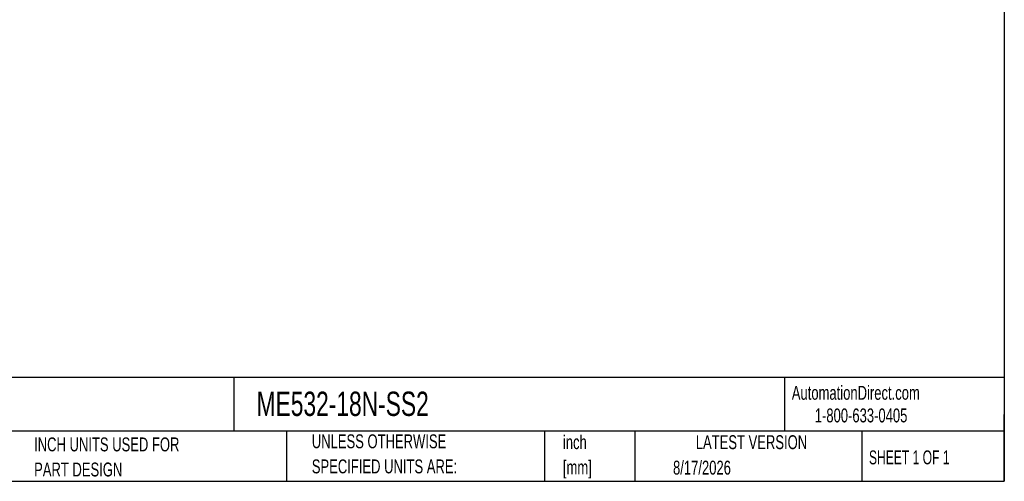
# Model space of a CAD drawing. Header units: inches. Extents: x 0.12 to 5.38, y 0.12 to 4.12.
# Tile 2 of 4: x 2.42 to 5.38, y 0.12 to 1.51. Entities that reach past the tile are written whole.
import ezdxf

# ---------------------------------------------------------------- set-up
doc = ezdxf.new("R2010")
doc.units = ezdxf.units.IN
doc.header["$LTSCALE"] = 0.5
doc.header["$MEASUREMENT"] = 0
doc.linetypes.add('SLD-Solid', pattern=[0])
doc.layers.add('TEXT', color=140, linetype='SLD-Solid', lineweight=25)
doc.styles.add('SLDTEXTSTYLE0', font='TXT', dxfattribs={"width": 0.7})
doc.styles.add('SLDTEXTSTYLE1', font='TXT', dxfattribs={"width": 0.65})

# ---------------------------------------------------------------- blocks, each defined once
blk = doc.blocks.new('SW_NOTE_0')
at = {"layer": 'TEXT', "color": 0, "char_height": 0.04167, "attachment_point": 1, "style": 'SLDTEXTSTYLE0'}
for s, insert in [('inch', (0, 0.0537)), ('[mm]', (0, -0.0215))]:
    blk.add_mtext(s, dxfattribs=dict(at, insert=insert))
blk = doc.blocks.new('SW_NOTE_0_1')
at = {"layer": 'TEXT', "color": 0, "char_height": 0.041667, "attachment_point": 1, "style": 'SLDTEXTSTYLE0'}
for s, insert in [('UNLESS OTHERWISE', (0, 0.0537)), ('SPECIFIED UNITS ARE:', (0, -0.0215))]:
    blk.add_mtext(s, dxfattribs=dict(at, insert=insert))
blk = doc.blocks.new('SW_NOTE_0_5')
at = {"layer": 'TEXT', "color": 0, "char_height": 0.041667, "attachment_point": 1, "style": 'SLDTEXTSTYLE0'}
for s, insert in [('INCH UNITS USED FOR', (0, 0.0537)), ('PART DESIGN', (0, -0.0215))]:
    blk.add_mtext(s, dxfattribs=dict(at, insert=insert))

msp = doc.modelspace()

# ---------------------------------------------------------------- linework, layer by layer
at = {"layer": 'TEXT'}
for p, q in [((5.375, 4.125), (5.375, 0.125)), ((5.375, 0.4356), (0.125, 0.4356)), ((3.0661, 0.4356), (3.0661, 0.275)), ((4.7161, 0.4356), (4.7161, 0.275)), ((5.375, 0.125), (5.375, 0.325)), ((5.375, 0.275), (0.125, 0.275)), ((3.224, 0.275), (3.224, 0.125)), ((3.9965, 0.275), (3.9965, 0.125)), ((4.268, 0.275), (4.268, 0.125)), ((4.9478, 0.275), (4.9478, 0.125)), ((0.125, 0.125), (5.375, 0.125))]:
    msp.add_line(p, q, dxfattribs=at)

# ---------------------------------------------------------------- block references
for name, p in [('SW_NOTE_0_1', (3.2994, 0.212)), ('SW_NOTE_0', (4.052, 0.2093)), ('SW_NOTE_0_5', (2.4671, 0.2027))]:
    msp.add_blockref(name, p, dxfattribs=at)

# ---------------------------------------------------------------- texts
for s, insert, char_height, attachment_point, style in [('AutomationDirect.com', (4.7381, 0.411), 0.041667, 1, 'SLDTEXTSTYLE0'), ('ME532-18N-SS2', (3.134, 0.3937), 0.072917, 1, 'SLDTEXTSTYLE0'), ('1-800-633-0405', (4.8069, 0.3432), 0.041667, 1, 'SLDTEXTSTYLE0'), ('LATEST VERSION', (4.6172, 0.2631), 0.041667, 2, 'SLDTEXTSTYLE0'), ('SHEET 1 OF 1', (4.9693, 0.2175), 0.041667, 1, 'SLDTEXTSTYLE1'), ('8/17/2026', (4.3821, 0.1868), 0.04167, 1, 'SLDTEXTSTYLE0')]:
    msp.add_mtext(s, dxfattribs=dict(at, insert=insert, char_height=char_height, attachment_point=attachment_point, style=style))

doc.saveas('drawing.dxf')
